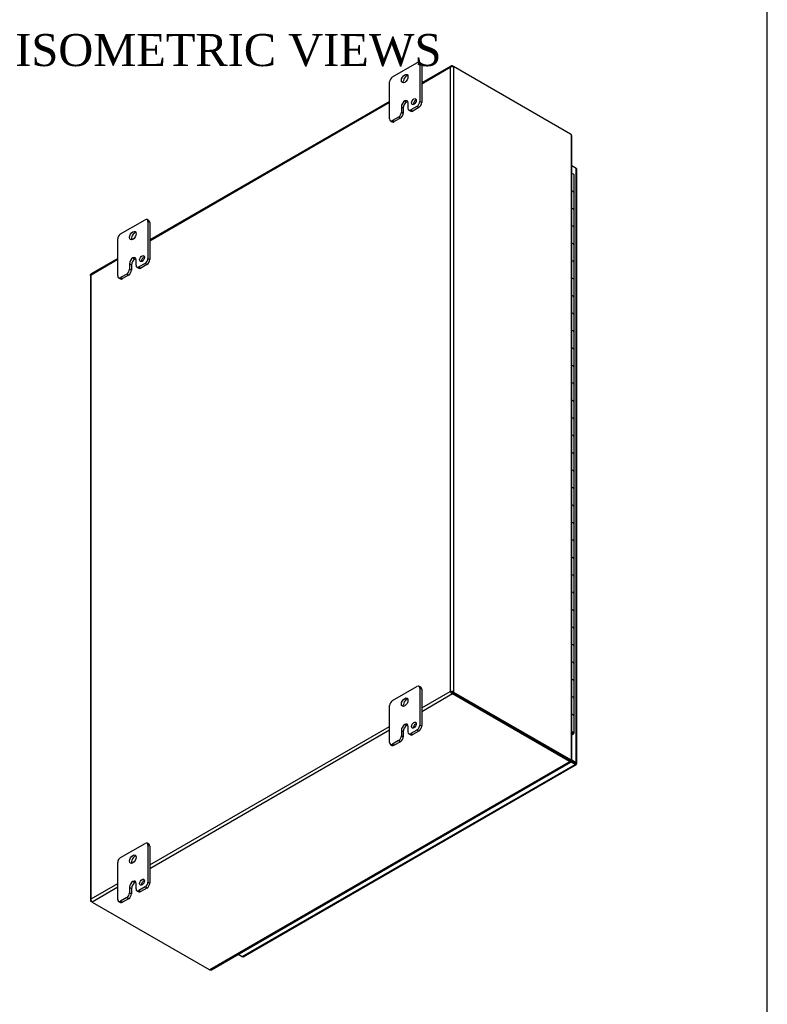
# Model space of a CAD drawing. Header units: inches. Extents: x 1 to 240, y -1 to 159.
# Tile 8 of 9: x 205 to 240, y 66 to 113. Entities that reach past the tile are written whole.
import ezdxf
from ezdxf.enums import TextEntityAlignment as Align

# ---------------------------------------------------------------- set-up
doc = ezdxf.new("R2010")
doc.units = ezdxf.units.IN
doc.header["$MEASUREMENT"] = 0
for name, color, linetype in [('COM55391', 7, 'Continuous'), ('COM55519', 7, 'Continuous'), ('COM70654-8', 7, 'Continuous'), ('Default', 7, 'Continuous'), ('FET07752', 7, 'Continuous')]:
    doc.layers.add(name, color=color, linetype=linetype)
doc.styles.add('SEACAD_Times_New_Roman', font='times.ttf')

# ---------------------------------------------------------------- blocks, each defined once
blk = doc.blocks.new('SE1')
at = {"layer": 'COM55391', "color": 7, "linetype": 'Continuous'}
for p, q in [((224.754, 110.396), (223.383, 109.604)), ((223.383, 109.567), (224.721, 110.339)), ((224.721, 110.339), (224.721, 81.122)), ((224.8, 110.407), (224.808, 110.371)), ((224.822, 110.398), (224.873, 110.369)), ((230.354, 107.205), (224.873, 110.369)), ((224.873, 110.369), (224.873, 81.093)), ((221.88, 108.736), (210.655, 102.255)), ((210.655, 102.219), (221.88, 108.7)), ((230.377, 107.186), (230.377, 77.92)), ((230.409, 77.901), (230.409, 107.116)), ((207.903, 100.63), (209.152, 101.351)), ((209.152, 101.388), (207.914, 100.673)), ((207.871, 100.599), (207.871, 71.355)), ((207.903, 71.412), (207.903, 100.63)), ((223.383, 80.35), (224.721, 81.122)), ((224.772, 81.093), (224.721, 81.122)), ((224.822, 81.004), (223.383, 80.173)), ((224.8, 81.021), (224.815, 81.068)), ((224.815, 81.068), (224.813, 81.068)), ((224.815, 81.068), (224.813, 81.068)), ((224.848, 81.104), (224.815, 81.068)), ((224.815, 81.068), (224.822, 81.063)), ((224.815, 81.068), (224.822, 81.063)), ((224.822, 81.063), (230.303, 77.899)), ((230.303, 77.899), (224.822, 81.063)), ((230.303, 77.84), (224.822, 81.004)), ((224.873, 81.093), (230.354, 77.929)), ((210.655, 73.001), (221.88, 79.482)), ((221.88, 79.306), (210.655, 72.825)), ((230.303, 77.899), (230.354, 77.929)), ((230.303, 77.899), (230.303, 77.84)), ((230.327, 77.89), (230.377, 77.92)), ((230.377, 77.894), (230.368, 77.9)), ((230.377, 77.901), (230.408, 77.903)), ((230.322, 77.824), (213.462, 68.09)), ((213.538, 68.097), (230.354, 77.806)), ((230.322, 77.883), (230.322, 77.824)), ((230.344, 77.837), (230.335, 77.842)), ((230.338, 77.834), (230.352, 77.806)), ((207.903, 71.412), (209.152, 72.134)), ((209.152, 71.957), (207.954, 71.265)), ((207.884, 71.31), (207.92, 71.321)), ((207.954, 71.265), (207.903, 71.295)), ((207.954, 71.265), (213.434, 68.101))]:
    blk.add_line(p, q, dxfattribs=at)
for centre, radius, start, end in [((230.327, 107.122), 0.0821, 6.8927, 51.6499), ((230.286, 107.117), 0.123, 359.5787, 6.8242), ((230.395, 77.707), 0.195, 95.2774, 108.5595), ((230.351, 77.832), 0.0914, 51.3768, 73.1508), ((230.385, 77.891), 0.0914, 226.8493, 248.623), ((230.515, 77.916), 0.195, 191.4405, 204.7226), ((213.492, 68.166), 0.0821, 248.3501, 293.1073), ((213.476, 68.204), 0.123, 293.1758, 300.4213)]:
    blk.add_arc(centre, radius, start, end, dxfattribs=at)
for centre, major_axis, ratio, start_param, end_param in [((224.797, 110.295), (0.076, 0.132), 0.578244, 1.255497, 1.571573), ((224.797, 110.295), (0.076, 0.132), 0.578244, 1.253943, 1.570019), ((224.822, 110.31), (-0.054, 0.0935), 0.57735, 5.497787, 5.796063), ((224.797, 110.325), (0.108, 0), 0.57735, 0.785398, 1.083674), ((230.354, 107.123), (-0.05, 0.0866), 0.57735, 5.157016, 5.497787), ((207.979, 100.586), (-0.108, 0.062), 0.001341, 0.46855, 0.784626), ((207.979, 100.586), (-0.108, 0.062), 0.001341, -0.784626, -0.46855), ((224.797, 81.078), (-0.108, 0.062), 0.001341, 0.784626, 1.100702), ((224.797, 81.078), (-0.108, 0.062), 0.001341, -1.100702, -0.784626), ((224.797, 81.078), (-0.0359, 0.0208), 0.001341, 0.784626, 1.340728), ((224.797, 81.078), (-0.036, 0.0207), 0.001341, -1.340728, -0.784626), ((224.822, 81.093), (0.054, -0.0935), 0.57735, 5.199511, 5.497787), ((224.797, 81.078), (0.0359, -0.0208), 0.001341, -1.096604, -0.78617), ((224.797, 81.078), (0.036, -0.0207), 0.001341, 0.78617, 1.096604), ((224.797, 81.049), (0.108, 0), 0.57735, 0.785398, 1.083674), ((230.303, 77.981), (0.05, -0.0866), 0.57735, 5.497787, 5.838558), ((230.232, 77.858), (0.1, 0), 0.57735, 0.444627, 0.785398), ((230.354, 78.01), (0.05, -0.0866), 0.57735, 5.497787, 5.838558), ((230.232, 77.799), (0.1, 0), 0.57735, 0.444627, 0.785398), ((207.979, 71.368), (-0.076, -0.132), 0.578244, 4.711612, 5.027688), ((207.979, 71.368), (-0.076, -0.132), 0.578244, 4.713166, 5.029242), ((207.979, 71.339), (-0.108, 0), 0.57735, 0.487122, 0.785398), ((207.954, 71.353), (0.054, -0.0935), 0.57735, 5.199511, 5.497787), ((213.505, 68.142), (-0.1, 0), 0.57735, 0.785398, 1.126169)]:
    blk.add_ellipse(centre, major_axis=major_axis, ratio=ratio, start_param=start_param, end_param=end_param, dxfattribs=at)
for points, knots in [([(224.8, 110.407), (224.795, 110.406), (224.791, 110.405), (224.782, 110.404), (224.778, 110.403), (224.77, 110.401), (224.766, 110.4), (224.76, 110.398), (224.757, 110.397), (224.75, 110.393), (224.747, 110.39), (224.745, 110.385), (224.744, 110.383), (224.745, 110.38), (224.746, 110.379), (224.748, 110.378)], [0, 0, 0, 0, 0.125, 0.125, 0.25, 0.25, 0.375, 0.375, 0.5, 0.5, 0.75, 0.75, 0.875, 0.875, 1, 1, 1, 1]), ([(224.748, 110.378), (224.751, 110.376), (224.755, 110.375), (224.762, 110.373), (224.767, 110.372), (224.775, 110.371), (224.78, 110.371), (224.789, 110.37), (224.794, 110.37), (224.808, 110.37), (224.817, 110.371), (224.83, 110.373), (224.834, 110.373), (224.842, 110.376), (224.845, 110.377), (224.848, 110.38)], [0, 0, 0, 0, 0.125, 0.125, 0.25, 0.25, 0.375, 0.375, 0.5, 0.5, 0.75, 0.75, 0.875, 0.875, 1, 1, 1, 1]), ([(207.871, 100.598), (207.871, 100.603), (207.872, 100.61), (207.875, 100.62), (207.877, 100.624), (207.88, 100.632), (207.881, 100.637), (207.883, 100.641)], [0.5132565, 0.5132565, 0.5132565, 0.5132565, 0.75, 0.75, 0.875, 0.875, 1, 1, 1, 1]), ([(207.883, 100.641), (207.886, 100.645), (207.889, 100.648), (207.895, 100.655), (207.897, 100.658), (207.903, 100.664), (207.905, 100.666), (207.91, 100.67), (207.912, 100.672), (207.914, 100.673)], [0, 0, 0, 0, 0.125, 0.125, 0.25, 0.25, 0.375, 0.375, 0.486229, 0.486229, 0.486229, 0.486229]), ([(224.848, 81.104), (224.845, 81.108), (224.842, 81.111), (224.834, 81.117), (224.83, 81.119), (224.822, 81.123), (224.817, 81.125), (224.808, 81.127), (224.803, 81.127), (224.789, 81.128), (224.78, 81.126), (224.767, 81.121), (224.762, 81.119), (224.755, 81.113), (224.751, 81.11), (224.748, 81.106)], [0, 0, 0, 0, 0.125, 0.125, 0.25, 0.25, 0.375, 0.375, 0.5, 0.5, 0.75, 0.75, 0.875, 0.875, 1, 1, 1, 1]), ([(224.748, 81.106), (224.746, 81.102), (224.745, 81.097), (224.744, 81.088), (224.745, 81.083), (224.746, 81.073), (224.747, 81.069), (224.75, 81.06), (224.752, 81.056), (224.76, 81.044), (224.766, 81.037), (224.778, 81.028), (224.782, 81.026), (224.791, 81.023), (224.795, 81.021), (224.8, 81.021)], [0, 0, 0, 0, 0.125, 0.125, 0.25, 0.25, 0.375, 0.375, 0.5, 0.5, 0.75, 0.75, 0.875, 0.875, 1, 1, 1, 1]), ([(224.789, 81.083), (224.788, 81.08), (224.788, 81.076), (224.791, 81.073), (224.792, 81.071), (224.794, 81.07), (224.795, 81.069), (224.8, 81.067), (224.802, 81.067), (224.808, 81.067), (224.811, 81.068), (224.813, 81.068)], [0, 0, 0, 0, 0.25, 0.25, 0.375, 0.375, 0.5, 0.5, 0.75, 0.75, 1, 1, 1, 1]), ([(224.813, 81.068), (224.813, 81.071), (224.812, 81.074), (224.809, 81.079), (224.807, 81.081), (224.803, 81.085), (224.8, 81.086), (224.794, 81.086), (224.791, 81.085), (224.789, 81.083)], [0, 0, 0, 0, 0.25, 0.25, 0.5, 0.5, 0.75, 0.75, 1, 1, 1, 1]), ([(230.377, 77.894), (230.389, 77.894), (230.398, 77.895), (230.409, 77.899), (230.41, 77.901), (230.408, 77.903)], [0, 0, 0, 0, 0.5, 0.5, 1, 1, 1, 1]), ([(230.322, 77.883), (230.323, 77.882), (230.323, 77.881), (230.324, 77.879), (230.324, 77.877), (230.324, 77.876), (230.324, 77.874), (230.323, 77.873), (230.322, 77.872), (230.321, 77.871), (230.321, 77.87)], [0, 0, 0, 0, 0.113673, 0.230274, 0.350025, 0.473088, 0.599577, 0.729554, 0.863038, 1, 1, 1, 1]), ([(230.352, 77.806), (230.355, 77.805), (230.356, 77.807), (230.354, 77.818), (230.35, 77.827), (230.344, 77.837)], [0, 0, 0, 0, 0.5, 0.5, 1, 1, 1, 1]), ([(207.883, 71.369), (207.881, 71.37), (207.88, 71.37), (207.877, 71.37), (207.875, 71.369), (207.873, 71.366), (207.872, 71.364), (207.871, 71.36), (207.871, 71.357), (207.871, 71.349), (207.873, 71.342), (207.876, 71.331), (207.878, 71.327), (207.881, 71.319), (207.882, 71.314), (207.884, 71.31)], [0, 0, 0, 0, 0.125, 0.125, 0.25, 0.25, 0.375, 0.375, 0.5, 0.5, 0.75, 0.75, 0.875, 0.875, 1, 1, 1, 1]), ([(207.931, 71.282), (207.932, 71.285), (207.932, 71.289), (207.93, 71.297), (207.929, 71.301), (207.926, 71.309), (207.924, 71.313), (207.92, 71.321), (207.917, 71.325), (207.91, 71.337), (207.905, 71.345), (207.897, 71.356), (207.895, 71.359), (207.889, 71.365), (207.886, 71.368), (207.883, 71.369)], [0, 0, 0, 0, 0.125, 0.125, 0.25, 0.25, 0.375, 0.375, 0.5, 0.5, 0.75, 0.75, 0.875, 0.875, 1, 1, 1, 1])]:
    blk.add_open_spline(points, degree=3, knots=knots, dxfattribs=at)
blk.add_open_spline([(224.789, 81.083), (224.777, 81.09), (224.762, 81.098), (224.748, 81.106)], degree=3, dxfattribs=at)
blk.add_open_spline([(224.789, 81.083), (224.777, 81.09), (224.762, 81.098), (224.748, 81.106)], degree=3, dxfattribs=at)
at = {"layer": 'COM55519', "color": 7, "linetype": 'Continuous'}
for p, q in [((230.515, 104.481), (230.515, 105.297)), ((230.515, 103.664), (230.515, 104.481)), ((230.515, 102.848), (230.515, 103.664)), ((230.515, 102.031), (230.515, 102.848)), ((230.515, 101.215), (230.515, 102.031)), ((230.515, 100.398), (230.515, 101.215)), ((230.515, 99.582), (230.515, 100.398)), ((230.515, 98.765), (230.515, 99.582)), ((230.515, 97.949), (230.515, 98.765)), ((230.515, 97.132), (230.515, 97.949)), ((230.515, 96.316), (230.515, 97.132)), ((230.515, 95.499), (230.515, 96.316)), ((230.515, 94.683), (230.515, 95.499)), ((230.515, 93.866), (230.515, 94.683)), ((230.515, 93.05), (230.515, 93.866)), ((230.515, 92.233), (230.515, 93.05)), ((230.515, 91.417), (230.515, 92.233)), ((230.515, 90.6), (230.515, 91.417)), ((230.515, 89.784), (230.515, 90.6)), ((230.515, 88.967), (230.515, 89.784)), ((230.515, 88.151), (230.515, 88.967)), ((230.515, 87.334), (230.515, 88.151)), ((230.515, 86.518), (230.515, 87.334)), ((230.515, 85.701), (230.515, 86.518)), ((230.515, 84.885), (230.515, 85.701)), ((230.515, 84.068), (230.515, 84.885)), ((230.515, 83.252), (230.515, 84.068)), ((230.515, 82.435), (230.515, 83.252)), ((230.515, 81.619), (230.515, 82.435)), ((230.515, 80.802), (230.515, 81.619)), ((230.515, 79.986), (230.515, 80.802)), ((230.515, 79.169), (230.515, 79.986)), ((230.409, 79.131), (230.437, 79.147)), ((230.481, 79.122), (230.409, 79.08)), ((230.437, 79.147), (230.437, 79.151)), ((230.448, 79.169), (230.448, 79.183))]:
    blk.add_line(p, q, dxfattribs=at)
for centre, major_axis, start_param, end_param in [((230.398, 105.297), (-0.117, 0), 3.141593, 4.617148), ((230.398, 104.481), (0.117, 0), 0, 1.475555), ((230.398, 104.481), (-0.117, 0), 3.141593, 4.617148), ((230.398, 103.664), (0.117, 0), 0, 1.475555), ((230.398, 103.664), (-0.117, 0), 3.141593, 4.617148), ((230.398, 102.848), (0.117, 0), 0, 1.475555), ((230.398, 102.848), (-0.117, 0), 3.141593, 4.617148), ((230.398, 102.031), (0.117, 0), 0, 1.475555), ((230.398, 102.031), (-0.117, 0), 3.141593, 4.617148), ((230.398, 101.215), (0.117, 0), 0, 1.475555), ((230.398, 101.215), (-0.117, 0), 3.141593, 4.617148), ((230.398, 100.398), (0.117, 0), 0, 1.475555), ((230.398, 100.398), (-0.117, 0), 3.141593, 4.617148), ((230.398, 99.582), (0.117, 0), 0, 1.475555), ((230.398, 99.582), (-0.117, 0), 3.141593, 4.617148), ((230.398, 98.765), (0.117, 0), 0, 1.475555), ((230.398, 98.765), (-0.117, 0), 3.141593, 4.617148), ((230.398, 97.949), (0.117, 0), 0, 1.475555), ((230.398, 97.949), (-0.117, 0), 3.141593, 4.617148), ((230.398, 97.132), (0.117, 0), 0, 1.475555), ((230.398, 97.132), (-0.117, 0), 3.141593, 4.617148), ((230.398, 96.316), (0.117, 0), 0, 1.475555), ((230.398, 96.316), (-0.117, 0), 3.141593, 4.617148), ((230.398, 95.499), (0.117, 0), 0, 1.475555), ((230.398, 95.499), (-0.117, 0), 3.141593, 4.617148), ((230.398, 94.683), (0.117, 0), 0, 1.475555), ((230.398, 94.683), (-0.117, 0), 3.141593, 4.617148), ((230.398, 93.866), (0.117, 0), 0, 1.475555), ((230.398, 93.866), (-0.117, 0), 3.141593, 4.617148), ((230.398, 93.05), (0.117, 0), 0, 1.475555), ((230.398, 93.05), (-0.117, 0), 3.141593, 4.617148), ((230.398, 92.233), (0.117, 0), 0, 1.475555), ((230.398, 92.233), (-0.117, 0), 3.141593, 4.617148), ((230.398, 91.417), (0.117, 0), 0, 1.475555), ((230.398, 91.417), (-0.117, 0), 3.141593, 4.617148), ((230.398, 90.6), (0.117, 0), 0, 1.475555), ((230.398, 90.6), (-0.117, 0), 3.141593, 4.617148), ((230.398, 89.784), (0.117, 0), 0, 1.475555), ((230.398, 89.784), (-0.117, 0), 3.141593, 4.617148), ((230.398, 88.967), (0.117, 0), 0, 1.475555), ((230.398, 88.967), (-0.117, 0), 3.141593, 4.617148), ((230.398, 88.151), (0.117, 0), 0, 1.475555), ((230.398, 88.151), (-0.117, 0), 3.141593, 4.617148), ((230.398, 87.334), (0.117, 0), 0, 1.475555), ((230.398, 87.334), (-0.117, 0), 3.141593, 4.617148), ((230.398, 86.518), (0.117, 0), 0, 1.475555), ((230.398, 86.518), (-0.117, 0), 3.141593, 4.617148), ((230.398, 85.701), (0.117, 0), 0, 1.475555), ((230.398, 85.701), (-0.117, 0), 3.141593, 4.617148), ((230.398, 84.885), (0.117, 0), 0, 1.475555), ((230.398, 84.885), (-0.117, 0), 3.141593, 4.617148), ((230.398, 84.068), (0.117, 0), 0, 1.475555), ((230.398, 84.068), (-0.117, 0), 3.141593, 4.617148), ((230.398, 83.252), (0.117, 0), 0, 1.475555), ((230.398, 83.252), (-0.117, 0), 3.141593, 4.617148), ((230.398, 82.435), (0.117, 0), 0, 1.475555), ((230.398, 82.435), (-0.117, 0), 3.141593, 4.617148), ((230.398, 81.619), (0.117, 0), 0, 1.475555), ((230.398, 81.619), (-0.117, 0), 3.141593, 4.617148), ((230.398, 80.802), (0.117, 0), 0, 1.475555), ((230.398, 80.802), (-0.117, 0), 3.141593, 4.617148), ((230.398, 79.986), (0.117, 0), 0, 1.475555), ((230.398, 79.986), (-0.117, 0), 3.141593, 4.617148), ((230.398, 79.169), (0.117, 0), -0.785398, 1.475555), ((230.398, 79.169), (0.055, 0), -0.785398, 1.367093), ((230.398, 79.169), (0.05, 0), 0, 1.34639), ((230.398, 79.169), (0.05, 0), 4.936795, 6.283185)]:
    blk.add_ellipse(centre, major_axis=major_axis, ratio=0.57735, start_param=start_param, end_param=end_param, dxfattribs=at)
at = {"layer": 'COM70654-8', "color": 7, "linetype": 'Continuous'}
for p, q in [((230.614, 105.607), (230.409, 105.725)), ((230.614, 77.796), (230.614, 105.607)), ((230.646, 77.752), (230.646, 105.563)), ((230.005, 78.071), (230.005, 78.071)), ((230.021, 78.062), (230.021, 78.062)), ((230.343, 77.894), (230.563, 77.767)), ((230.563, 77.767), (230.343, 77.894)), ((230.409, 77.915), (230.614, 77.796)), ((214.976, 68.709), (230.563, 77.708)), ((215.03, 68.703), (230.617, 77.703)), ((230.563, 77.708), (230.346, 77.834)), ((230.563, 77.767), (230.563, 77.767)), ((230.563, 77.767), (230.563, 77.767)), ((230.563, 77.767), (230.614, 77.738)), ((230.635, 77.725), (230.563, 77.767)), ((230.635, 77.725), (230.563, 77.767)), ((214.787, 68.818), (214.976, 68.709))]:
    blk.add_line(p, q, dxfattribs=at)
for centre, major_axis, ratio, start_param, end_param in [((230.538, 105.563), (-0.108, 0), 0.57735, 3.141593, 3.926991), ((230.538, 77.782), (-0.036, 0.0207), 0.000948, 2.356741, 3.927537), ((230.538, 77.782), (-0.036, 0.0208), 0.000948, 2.355648, 3.926445), ((230.563, 77.796), (-0.054, 0.0935), 0.57735, 2.356194, 3.587154), ((230.538, 77.752), (-0.108, 0), 0.57735, 2.696031, 3.926991), ((230.538, 77.782), (0.108, -0.062), 0.000948, -0.784852, -0.445015), ((230.538, 77.782), (0.108, -0.062), 0.000948, 0.445015, 0.784852), ((214.976, 68.797), (-0.054, 0.0935), 0.57735, 2.356194, 3.141593)]:
    blk.add_ellipse(centre, major_axis=major_axis, ratio=ratio, start_param=start_param, end_param=end_param, dxfattribs=at)
at = {"layer": 'FET07752', "color": 7, "linetype": 'Continuous'}
for p, q in [((222.013, 109.885), (223.162, 110.548)), ((223.344, 110.507), (223.256, 110.558)), ((223.294, 110.472), (223.294, 108.737)), ((223.383, 110.421), (223.294, 110.472)), ((223.383, 110.421), (223.383, 108.686)), ((221.88, 107.92), (221.88, 109.655)), ((222.433, 108.495), (222.433, 108.239)), ((222.433, 108.495), (222.522, 108.444)), ((222.522, 108.444), (222.522, 108.188)), ((222.588, 108.762), (222.587, 108.762)), ((222.587, 108.762), (222.676, 108.711)), ((222.588, 108.762), (222.676, 108.711)), ((222.676, 108.711), (222.676, 108.711)), ((222.742, 108.418), (222.742, 108.673)), ((222.781, 108.332), (222.869, 108.281)), ((223.162, 108.507), (222.874, 108.341)), ((222.874, 108.341), (222.963, 108.29)), ((223.25, 108.456), (222.963, 108.29)), ((223.25, 108.456), (223.162, 108.507)), ((223.294, 108.737), (223.383, 108.686)), ((222.301, 108.01), (222.013, 107.844)), ((222.389, 107.959), (222.101, 107.793)), ((222.389, 107.959), (222.301, 108.01)), ((222.433, 108.239), (222.522, 108.188)), ((221.919, 107.834), (222.007, 107.783)), ((222.013, 107.844), (222.101, 107.793)), ((209.285, 102.536), (210.434, 103.2)), ((210.616, 103.158), (210.528, 103.209)), ((210.566, 103.123), (210.566, 101.388)), ((210.655, 103.072), (210.566, 103.123)), ((210.655, 103.072), (210.655, 101.337)), ((209.152, 100.572), (209.152, 102.307)), ((209.86, 101.413), (209.859, 101.413)), ((209.859, 101.413), (209.948, 101.362)), ((209.86, 101.413), (209.948, 101.362)), ((209.705, 101.146), (209.705, 100.891)), ((209.705, 101.146), (209.794, 101.095)), ((209.794, 101.095), (209.794, 100.84)), ((209.948, 101.362), (209.948, 101.362)), ((210.014, 101.069), (210.014, 101.324)), ((210.053, 100.983), (210.141, 100.932)), ((210.434, 101.159), (210.146, 100.993)), ((210.146, 100.993), (210.235, 100.942)), ((210.522, 101.108), (210.235, 100.942)), ((210.522, 101.108), (210.434, 101.159)), ((210.566, 101.388), (210.655, 101.337)), ((209.191, 100.486), (209.279, 100.435)), ((209.573, 100.661), (209.285, 100.495)), ((209.285, 100.495), (209.373, 100.444)), ((209.661, 100.61), (209.373, 100.444)), ((209.661, 100.61), (209.573, 100.661)), ((209.705, 100.891), (209.794, 100.84)), ((222.013, 80.695), (223.162, 81.359)), ((223.344, 81.317), (223.256, 81.368)), ((223.294, 81.282), (223.294, 79.547)), ((223.383, 81.231), (223.294, 81.282)), ((223.383, 81.231), (223.383, 79.496)), ((221.88, 78.73), (221.88, 80.466)), ((222.433, 79.305), (222.433, 79.05)), ((222.433, 79.305), (222.522, 79.254)), ((222.588, 79.572), (222.587, 79.572)), ((222.587, 79.572), (222.676, 79.521)), ((222.588, 79.572), (222.676, 79.521)), ((222.676, 79.521), (222.676, 79.521)), ((222.742, 79.228), (222.742, 79.483)), ((223.162, 79.317), (222.874, 79.151)), ((223.25, 79.266), (223.162, 79.317)), ((223.294, 79.547), (223.383, 79.496)), ((222.301, 78.82), (222.013, 78.654)), ((222.389, 78.769), (222.301, 78.82)), ((222.433, 79.05), (222.522, 78.999)), ((222.522, 79.254), (222.522, 78.999)), ((222.781, 79.142), (222.869, 79.091)), ((222.874, 79.151), (222.963, 79.1)), ((223.25, 79.266), (222.963, 79.1)), ((221.919, 78.645), (222.007, 78.594)), ((222.013, 78.654), (222.101, 78.603)), ((222.389, 78.769), (222.101, 78.603)), ((209.285, 73.347), (210.434, 74.01)), ((210.616, 73.968), (210.528, 74.019)), ((210.566, 73.934), (210.566, 72.198)), ((210.655, 73.882), (210.566, 73.934)), ((210.655, 73.882), (210.655, 72.147)), ((209.152, 71.382), (209.152, 73.117)), ((209.705, 71.956), (209.705, 71.701)), ((209.705, 71.956), (209.794, 71.905)), ((209.794, 71.905), (209.794, 71.65)), ((209.86, 72.224), (209.859, 72.223)), ((209.859, 72.223), (209.948, 72.172)), ((209.86, 72.224), (209.948, 72.173)), ((209.948, 72.173), (209.948, 72.172)), ((210.014, 71.879), (210.014, 72.135)), ((210.434, 71.969), (210.146, 71.803)), ((210.522, 71.918), (210.235, 71.752)), ((210.522, 71.918), (210.434, 71.969)), ((210.566, 72.198), (210.655, 72.147)), ((209.573, 71.472), (209.285, 71.305)), ((209.661, 71.421), (209.573, 71.472)), ((209.705, 71.701), (209.794, 71.65)), ((210.053, 71.794), (210.141, 71.743)), ((210.146, 71.803), (210.235, 71.752)), ((209.191, 71.296), (209.279, 71.245)), ((209.285, 71.305), (209.373, 71.254)), ((209.661, 71.421), (209.373, 71.254))]:
    blk.add_line(p, q, dxfattribs=at)
for centre, major_axis, start_param, end_param in [((223.162, 110.395), (-0.094, -0.162), 2.356194, 3.926991), ((223.25, 110.344), (-0.094, -0.162), 2.356194, 3.141593), ((222.013, 109.732), (0.094, 0.162), 0.785398, 2.356194), ((222.676, 109.757), (0.109, 0.189), 0.415952, 2.725641), ((222.588, 108.584), (-0.109, -0.189), 2.356194, 3.926991), ((223.107, 108.679), (0.078, 0.135), 0.601264, 2.540328), ((222.587, 108.584), (0.109, 0.189), 0.785398, 2.356194), ((222.676, 108.533), (0.109, 0.189), 0.785398, 2.356194), ((222.676, 108.533), (-0.109, -0.189), 3.559065, 3.926991), ((222.874, 108.494), (0.094, 0.162), 2.356194, 3.926991), ((223.162, 108.66), (-0.094, -0.162), 0.785398, 2.356194), ((223.25, 108.609), (0.094, 0.162), 3.926991, 5.497787), ((222.013, 107.997), (0.094, 0.162), 2.356194, 3.926991), ((222.301, 108.163), (-0.094, -0.162), 0.785398, 2.356194), ((222.389, 108.112), (0.094, 0.162), 3.926991, 5.497787), ((222.963, 108.443), (0.094, 0.162), 3.141593, 3.926991), ((222.101, 107.946), (0.094, 0.162), 3.141593, 3.926991), ((210.434, 103.047), (-0.094, -0.162), 2.356194, 3.926991), ((210.522, 102.996), (-0.094, -0.162), 2.356194, 3.141593), ((209.285, 102.383), (0.094, 0.162), 0.785398, 2.356194), ((209.948, 102.409), (0.109, 0.189), 0.415952, 2.725641), ((209.859, 101.235), (0.109, 0.189), 0.785398, 2.356194), ((209.86, 101.235), (-0.109, -0.189), 2.356194, 3.926991), ((210.379, 101.331), (0.078, 0.135), 0.601264, 2.540328), ((209.948, 101.184), (0.109, 0.189), 0.785398, 2.356194), ((209.948, 101.184), (-0.109, -0.189), 3.559065, 3.926991), ((210.146, 101.146), (0.094, 0.162), 2.356194, 3.926991), ((210.235, 101.095), (0.094, 0.162), 3.141593, 3.926991), ((210.434, 101.312), (-0.094, -0.162), 0.785398, 2.356194), ((210.522, 101.261), (0.094, 0.162), 3.926991, 5.497787), ((209.285, 100.648), (0.094, 0.162), 2.356194, 3.926991), ((209.573, 100.814), (-0.094, -0.162), 0.785398, 2.356194), ((209.661, 100.763), (0.094, 0.162), 3.926991, 5.497787), ((209.373, 100.597), (0.094, 0.162), 3.141593, 3.926991), ((223.162, 81.205), (-0.094, -0.162), 2.356194, 3.926991), ((223.25, 81.154), (-0.094, -0.162), 2.356194, 3.141593), ((222.013, 80.542), (0.094, 0.162), 0.785398, 2.356194), ((222.676, 80.568), (0.109, 0.189), 0.415952, 2.725641), ((222.587, 79.394), (0.109, 0.189), 0.785398, 2.356194), ((222.676, 79.343), (0.109, 0.189), 0.785398, 2.356194), ((222.588, 79.394), (-0.109, -0.189), 2.356194, 3.926991), ((222.676, 79.343), (-0.109, -0.189), 3.559065, 3.926991), ((223.107, 79.49), (0.078, 0.135), 0.601264, 2.540328), ((223.162, 79.47), (-0.094, -0.162), 0.785398, 2.356194), ((223.25, 79.419), (0.094, 0.162), 3.926991, 5.497787), ((222.301, 78.973), (-0.094, -0.162), 0.785398, 2.356194), ((222.389, 78.922), (0.094, 0.162), 3.926991, 5.497787), ((222.874, 79.304), (0.094, 0.162), 2.356194, 3.926991), ((222.963, 79.253), (0.094, 0.162), 3.141593, 3.926991), ((222.013, 78.807), (0.094, 0.162), 2.356194, 3.926991), ((222.101, 78.756), (0.094, 0.162), 3.141593, 3.926991), ((210.434, 73.857), (-0.094, -0.162), 2.356194, 3.926991), ((210.522, 73.806), (-0.094, -0.162), 2.356194, 3.141593), ((209.285, 73.194), (0.094, 0.162), 0.785398, 2.356194), ((209.948, 73.219), (0.109, 0.189), 0.415952, 2.725641), ((209.859, 72.045), (0.109, 0.189), 0.785398, 2.356194), ((209.948, 71.994), (0.109, 0.189), 0.785398, 2.356194), ((209.86, 72.046), (-0.109, -0.189), 2.356194, 3.926991), ((209.948, 71.995), (-0.109, -0.189), 3.559065, 3.926991), ((210.379, 72.141), (0.078, 0.135), 0.601264, 2.540328), ((210.434, 72.122), (-0.094, -0.162), 0.785398, 2.356194), ((210.522, 72.071), (0.094, 0.162), 3.926991, 5.497787), ((209.573, 71.625), (-0.094, -0.162), 0.785398, 2.356194), ((209.661, 71.574), (0.094, 0.162), 3.926991, 5.497787), ((210.146, 71.956), (0.094, 0.162), 2.356194, 3.926991), ((210.235, 71.905), (0.094, 0.162), 3.141593, 3.926991), ((209.285, 71.459), (0.094, 0.162), 2.356194, 3.926991), ((209.373, 71.407), (0.094, 0.162), 3.141593, 3.926991)]:
    blk.add_ellipse(centre, major_axis=major_axis, ratio=0.57735, start_param=start_param, end_param=end_param, dxfattribs=at)
for centre, major_axis in [((222.587, 109.808), (0.109, 0.189)), ((223.018, 108.73), (0.078, 0.135)), ((209.859, 102.46), (0.109, 0.189)), ((210.29, 101.382), (0.078, 0.135)), ((222.587, 80.619), (0.109, 0.189)), ((223.018, 79.541), (0.078, 0.135)), ((209.859, 73.27), (0.109, 0.189)), ((210.29, 72.192), (0.078, 0.135))]:
    blk.add_ellipse(centre, major_axis=major_axis, ratio=0.57735, dxfattribs=at)
blk = doc.blocks.new('BORDER')
at = {"layer": 'Default', "color": 7, "linetype": 'Continuous'}
blk.add_line((0, 0), (0, 27.86), dxfattribs=at)

msp = doc.modelspace()

# ---------------------------------------------------------------- block references
at = {"layer": 'Default', "color": 7, "xscale": 5.7, "yscale": 5.7, "zscale": 5.7}
msp.add_blockref('BORDER', (239.562, 0.401), dxfattribs=at)
at = {"layer": 'Default'}
msp.add_blockref('SE1', (0, 0), dxfattribs=at)

# ---------------------------------------------------------------- texts
at = {"layer": 'Default', "color": 7, "linetype": 'Continuous', "style": 'SEACAD_Times_New_Roman'}
msp.add_text('ISOMETRIC VIEWS', height=1.5, dxfattribs=at).set_placement((204.357, 111.896), align=Align.TOP_LEFT)

doc.saveas('drawing.dxf')
